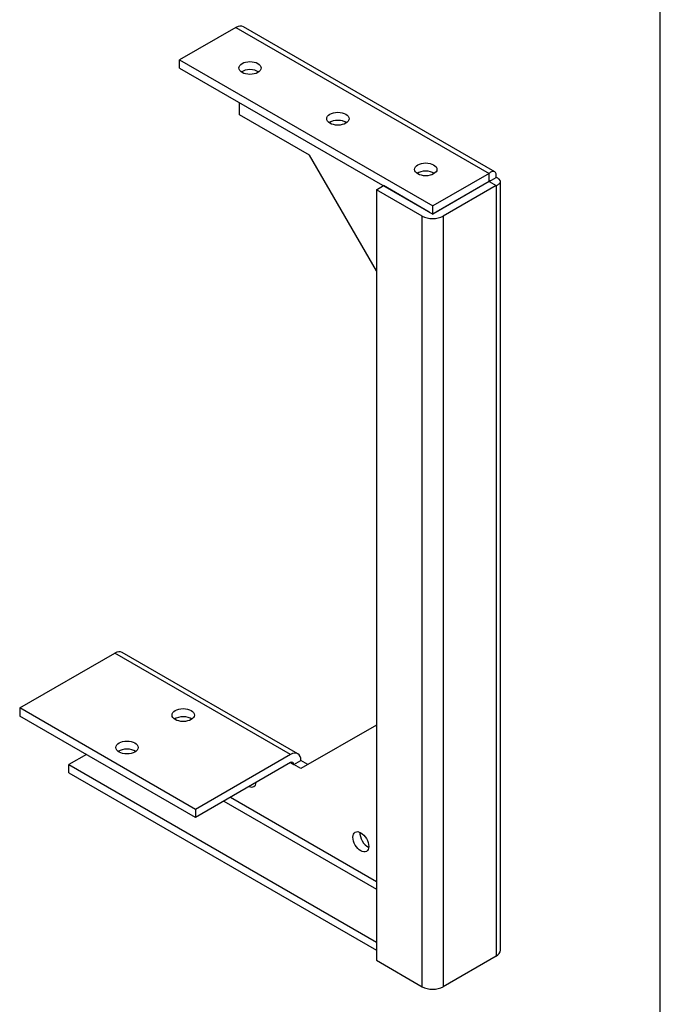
# Model space of a CAD drawing. Header units: inches. Extents: x 0.1 to 47.9, y -0.3 to 31.9.
# Tile 4 of 5: x 39.8 to 47.9, y 6.3 to 18.7. Entities that reach past the tile are written whole.
import ezdxf

# ---------------------------------------------------------------- set-up
doc = ezdxf.new("R2010")
doc.units = ezdxf.units.IN
doc.header["$MEASUREMENT"] = 0
for name, color, linetype in [('COM55554-1', 7, 'Continuous'), ('COM55555-1', 7, 'Continuous'), ('Default', 7, 'Continuous')]:
    doc.layers.add(name, color=color, linetype=linetype)

# ---------------------------------------------------------------- blocks, each defined once
blk = doc.blocks.new('SE6')
at = {"layer": 'COM55554-1', "color": 7, "linetype": 'Continuous'}
for p, q in [((39.8485784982, 10.044820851), (41.0435889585, 10.7347604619)), ((43.2532976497, 9.458984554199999), (41.0435889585, 10.7347604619)), ((43.3457976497, 9.4681473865), (41.1360889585, 10.7439232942)), ((42.0582871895, 8.7690449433), (39.8485784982, 10.044820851)), ((39.8485784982, 10.044820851), (39.8485784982, 9.9427587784)), ((42.0582871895, 8.6669828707), (39.8485784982, 9.9427587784)), ((44.3341103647, 9.8298781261), (43.3841124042, 9.2813965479)), ((40.686500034, 9.458984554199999), (40.4672969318, 9.3324275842)), ((43.2532976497, 9.458984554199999), (42.0582871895, 8.7690449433)), ((40.4672969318, 9.2303655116), (40.4672969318, 9.3324275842)), ((40.4672969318, 9.3324275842), (44.3341103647, 7.099921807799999)), ((43.2532976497, 9.3569224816), (42.0582871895, 8.6669828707)), ((43.2532976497, 9.3569224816), (43.2957240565, 9.3324275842)), ((43.2957240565, 9.3324275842), (43.3841124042, 9.383458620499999)), ((43.3841124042, 9.2813965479), (43.2957240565, 9.3324275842)), ((43.47250075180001, 9.3324275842), (43.3841124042, 9.383458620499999)), ((40.4672969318, 9.2303655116), (44.3341103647, 6.9978597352)), ((42.5002289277, 8.9221380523), (44.3341103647, 7.863346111)), ((42.415376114, 8.8731482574), (44.3341103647, 7.7653665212)), ((42.0582871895, 8.7690449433), (42.0582871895, 8.6669828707))]:
    blk.add_line(p, q, dxfattribs=at)
for centre, major_axis, start_param, end_param in [((41.0435889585, 10.5837085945), (-0.09249999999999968, -0.160214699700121), 3.141592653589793, 3.926990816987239), ((41.9044914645, 9.8539647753), (0.1405000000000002, 2.315914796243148e-16), 0.6803929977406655, 2.461199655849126), ((41.1973846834, 9.4457164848), (0.1405000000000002, 8.537024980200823e-18), 0.6803929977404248, 2.461199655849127), ((43.2532976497, 9.3079326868), (-0.09249999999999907, -0.1602146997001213), 2.356194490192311, 3.926990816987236), ((43.2532976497, 9.3079326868), (-0.02999999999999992, -0.05196152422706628), 2.356194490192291, 3.926990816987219), ((42.7229675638, 9.1772932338), (-0.07025000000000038, 0.1216765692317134), 2.465593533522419, 3.821985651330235), ((44.2255694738, 8.411827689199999), (0.07024999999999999, -0.1216765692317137), 3.821985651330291, 5.602792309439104)]:
    blk.add_ellipse(centre, major_axis=major_axis, ratio=0.5773502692, start_param=start_param, end_param=end_param, dxfattribs=at)
for centre, major_axis in [((41.9044914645, 9.9560268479), (0.1405000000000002, 1.200642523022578e-16)), ((41.1973846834, 9.547778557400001), (0.1405000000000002, 1.200642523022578e-16)), ((44.1371811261, 8.3607966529), (-0.07025000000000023, 0.1216765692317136))]:
    blk.add_ellipse(centre, major_axis=major_axis, ratio=0.5773502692, dxfattribs=at)
at = {"layer": 'COM55555-1', "color": 7, "linetype": 'Continuous'}
for p, q in [((42.5681111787, 18.6082369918), (41.8592366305, 18.1989680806)), ((42.5681111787, 18.6082369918), (45.7500129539, 16.7711651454)), ((45.8213391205, 16.792552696), (42.6606111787, 18.617399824)), ((41.8592366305, 18.096906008), (41.8592366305, 18.1989680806)), ((41.8592366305, 18.1989680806), (45.0411384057, 16.3618962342)), ((41.8592366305, 18.096906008), (45.0411384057, 16.2598341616)), ((42.6105375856, 17.5100490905), (42.6105375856, 17.6631421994)), ((43.494421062, 16.9997387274), (42.6105375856, 17.5100490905)), ((44.3341103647, 15.5453541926), (43.494421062, 16.9997387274)), ((45.7500129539, 16.7711651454), (45.0411384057, 16.3618962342)), ((45.7500129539, 16.6691030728), (45.7500129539, 16.7711651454)), ((44.3341103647, 16.5658839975), (44.4224987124, 16.6169150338)), ((44.99879073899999, 16.284192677), (44.4224987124, 16.6169150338)), ((45.7500129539, 16.6691030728), (45.0411384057, 16.2598341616)), ((45.750091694, 16.6689666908), (45.0836435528, 16.284192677)), ((45.8384800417, 16.6179356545), (45.1720319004, 16.2331616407)), ((45.7500129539, 16.6691030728), (45.750091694, 16.6690576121)), ((45.750091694, 16.6690576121), (45.8384800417, 16.7200886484)), ((45.750091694, 16.6689666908), (45.750091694, 16.6690576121)), ((45.750091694, 16.6689666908), (45.8384800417, 16.6179356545)), ((45.8384800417, 16.6179356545), (45.8384800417, 6.9221296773)), ((45.8926652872, 6.997655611), (45.8926652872, 16.6690121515)), ((44.91040239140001, 16.2331616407), (44.3341103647, 16.5658839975)), ((44.3341103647, 16.5658839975), (44.3341103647, 6.870078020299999)), ((45.0411384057, 16.2598341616), (45.0411384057, 16.3618962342)), ((44.91040239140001, 6.537355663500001), (44.91040239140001, 16.2331616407)), ((45.1720319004, 16.2331616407), (45.1720319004, 6.537355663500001)), ((44.3341103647, 6.870078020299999), (44.91040239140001, 6.537355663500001)), ((45.8384800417, 6.9221296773), (45.1720319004, 6.537355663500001))]:
    blk.add_line(p, q, dxfattribs=at)
for centre, major_axis, start_param, end_param in [((42.5681111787, 18.4571851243), (-0.09250000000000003, -0.1602146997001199), 3.141592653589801, 3.926990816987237), ((42.7440039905, 17.9953542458), (0.1405000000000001, -4.268512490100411e-17), 0.6803929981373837, 2.461199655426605), ((43.84885833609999, 17.3574662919), (0.1405, -1.024442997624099e-16), 0.6803929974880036, 2.461199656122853), ((44.9537126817, 16.7195783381), (0.1405000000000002, -8.836807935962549e-16), 0.6803929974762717, 2.461199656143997), ((45.0412171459, 16.3086875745), (-0.1849999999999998, 6.40089978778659e-14), 0.7853981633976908, 2.35619449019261), ((45.0412171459, 16.3086875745), (-0.06000000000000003, 1.283635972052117e-13), 0.7853981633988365, 0.8463325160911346), ((45.0412171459, 16.3086875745), (-0.06000000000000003, 1.283635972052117e-13), -4.013178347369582, -3.926990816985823), ((45.7076652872, 6.997655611), (-0.1850000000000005, -8.537024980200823e-18), 2.356194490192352, 3.141592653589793), ((45.0412171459, 6.6128815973), (0.1850000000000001, 8.537024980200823e-18), 3.926990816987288, 5.497787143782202)]:
    blk.add_ellipse(centre, major_axis=major_axis, ratio=0.5773502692, start_param=start_param, end_param=end_param, dxfattribs=at)
for centre, major_axis in [((42.7440039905, 18.0974163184), (0.1405000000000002, 8.537024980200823e-18)), ((43.84885833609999, 17.4595283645), (0.1405000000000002, 8.537024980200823e-18)), ((44.9537126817, 16.8216404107), (0.1405000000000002, 9.007548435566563e-16))]:
    blk.add_ellipse(centre, major_axis=major_axis, ratio=0.5773502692, dxfattribs=at)
for points in [[(45.83848004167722, 16.7200886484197), (45.8420096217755, 16.73782689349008), (45.84213322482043, 16.75358551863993), (45.83608533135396, 16.77847901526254), (45.82991836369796, 16.78759946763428), (45.81275987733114, 16.79750592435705), (45.80177785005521, 16.79828644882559), (45.77719550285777, 16.79107732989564), (45.76360993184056, 16.78309097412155), (45.75001295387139, 16.77116514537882)], [(45.7500916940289, 16.66905761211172), (45.75362066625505, 16.6734329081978), (45.75604539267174, 16.67716814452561), (45.75885279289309, 16.68248840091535), (45.75923713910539, 16.68406972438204), (45.7584411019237, 16.68452931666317), (45.75726380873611, 16.68340580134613), (45.7540600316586, 16.67831439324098), (45.75203758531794, 16.67434690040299), (45.75001295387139, 16.66910307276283)], [(45.7500916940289, 16.66896669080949), (45.7556452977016, 16.66809815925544), (45.76009247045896, 16.66786590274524), (45.76610364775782, 16.66809475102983), (45.7676652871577, 16.66855255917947), (45.7676652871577, 16.66947174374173), (45.76610364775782, 16.66992955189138), (45.76009247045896, 16.67015840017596), (45.7556452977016, 16.66992614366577), (45.7500916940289, 16.66905761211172)], [(45.83848004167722, 16.61793565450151), (45.85560660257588, 16.62374807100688), (45.86931577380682, 16.63152034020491), (45.88785022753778, 16.64920471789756), (45.8926652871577, 16.65910569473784), (45.8926652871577, 16.67891860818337), (45.88785022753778, 16.68881958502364), (45.86931577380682, 16.70650396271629), (45.85560660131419, 16.71427623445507), (45.83848004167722, 16.7200886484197)]]:
    blk.add_open_spline(points, degree=3, knots=[0, 0, 0, 0, 0.25, 0.25, 0.5, 0.5, 0.75, 0.75, 1, 1, 1, 1], dxfattribs=at)
blk = doc.blocks.new('BORDER')
at = {"layer": 'Default', "color": 7, "linetype": 'Continuous'}
blk.add_line((0, 0), (0, 27.86), dxfattribs=at)

msp = doc.modelspace()

# ---------------------------------------------------------------- block references
at = {"layer": 'Default', "color": 7, "xscale": 1.142, "yscale": 1.142, "zscale": 1.142}
msp.add_blockref('BORDER', (47.90315984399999, 0.0877944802), dxfattribs=at)
at = {"layer": 'Default'}
msp.add_blockref('SE6', (0, 0), dxfattribs=at)

doc.saveas('drawing.dxf')
